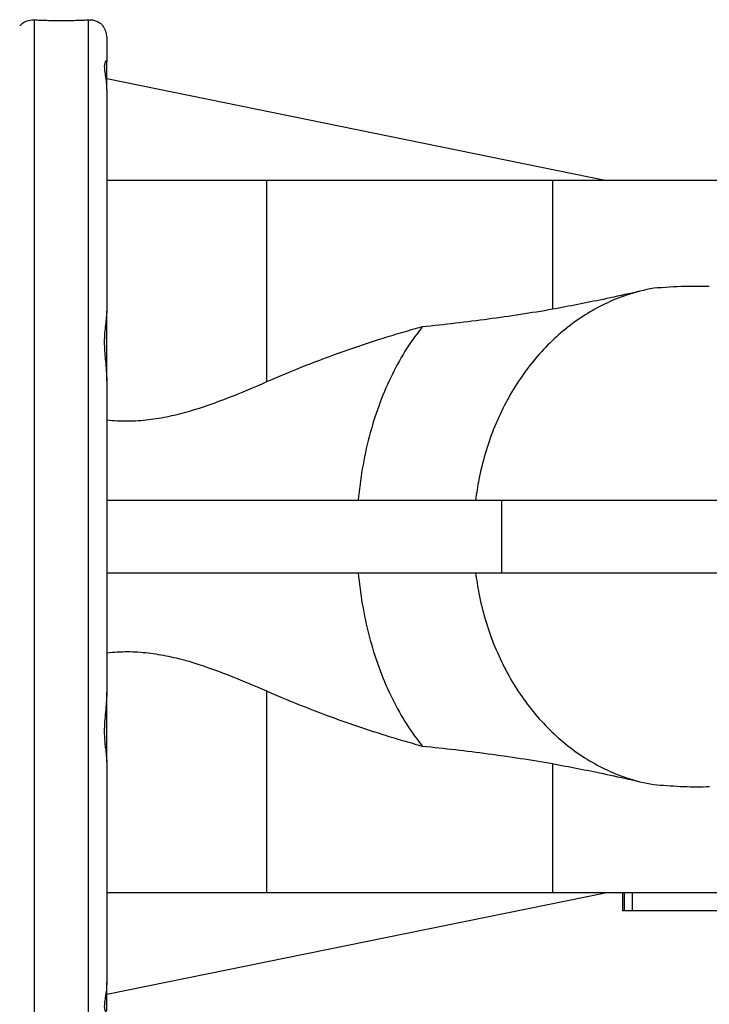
# Model space of a CAD drawing. Extents: x 145 to 1609, y 19 to 2093.
# Tile 6 of 14: x 765 to 955, y 215 to 486. Entities that reach past the tile are written whole.
import ezdxf

# ---------------------------------------------------------------- set-up
doc = ezdxf.new("R2010")
doc.units = 0
doc.layers.get('0').update_dxf_attribs({"linetype": 'CONTINUOUS'})

msp = doc.modelspace()

# ---------------------------------------------------------------- linework, layer by layer
at = {"color": 7, "linetype": 'CONTINUOUS'}
for p, q in [((769.3, 486.32), (769.3, 201.62)), ((784.3, 201.62), (784.3, 486.32)), ((789.3, 481.62), (789.3, 474.76)), ((789.3, 466.92), (789.3, 474.76)), ((789.3, 470.12), (926.93, 442.12)), ((789.3, 466.83), (789.3, 406.16)), ((833.3, 442.12), (789.3, 442.12)), ((911.97, 442.12), (833.3, 442.12)), ((833.3, 442.12), (833.3, 386.65)), ((991.76, 442.12), (911.97, 442.12)), ((911.97, 442.12), (911.97, 406.64)), ((936.06, 411.61), (933.9, 411.11)), ((789.3, 387), (789.3, 406.16)), ((789.3, 387.03), (789.3, 301.22)), ((789.3, 354.12), (897.98, 354.12)), ((897.98, 354.12), (1116.29, 354.12)), ((897.98, 354.12), (897.98, 334.12)), ((789.3, 334.12), (897.98, 334.12)), ((897.98, 334.12), (1116.29, 334.12)), ((789.3, 282.09), (789.3, 301.22)), ((833.3, 301.6), (833.3, 246.12)), ((789.3, 282.09), (789.3, 221.42)), ((911.97, 281.61), (911.97, 246.12)), ((933.9, 277.14), (936.06, 276.64)), ((789.3, 246.12), (833.3, 246.12)), ((789.3, 218.12), (926.93, 246.12)), ((833.3, 246.12), (911.97, 246.12)), ((911.97, 246.12), (1005.3, 246.12)), ((931.3, 246.12), (931.3, 241.12)), ((931.79, 241.12), (931.79, 246.12)), ((934, 241.12), (934, 246.12)), ((931.79, 241.12), (931.3, 241.12)), ((934, 241.12), (931.79, 241.12)), ((970.38, 241.12), (934, 241.12)), ((789.3, 213.49), (789.3, 221.4))]:
    msp.add_line(p, q, dxfattribs=at)
msp.add_arc((784.3, 481.62), 5, 0, 37.1061, dxfattribs=at)
for points, knots in [([(765.34, 484.62), (765.58, 484.88), (766.06, 485.39), (767.32, 486.16), (768.59, 486.26), (769.3, 486.32)], [0, 0, 0, 0, 0.2991976, 0.607683, 1, 1, 1, 1]), ([(769.3, 486.32), (769.84, 486.29), (770.4, 486.26), (771.57, 486.21), (772.19, 486.19), (773.47, 486.16), (774.12, 486.14), (775.45, 486.12), (776.12, 486.12), (777.49, 486.12), (778.16, 486.12), (779.48, 486.14), (780.14, 486.16), (781.42, 486.19), (782.04, 486.21), (783.21, 486.26), (783.77, 486.29), (784.3, 486.32)], [0, 0, 0, 0, 0.125, 0.125, 0.25, 0.25, 0.375, 0.375, 0.5, 0.5, 0.625, 0.625, 0.75, 0.75, 0.875, 0.875, 1, 1, 1, 1]), ([(784.3, 486.32), (784.79, 486.34), (785.24, 486.3), (785.86, 486.16), (786.05, 486.11), (786.43, 485.97), (786.6, 485.9), (787.1, 485.65), (787.39, 485.46), (787.89, 485.05), (788.1, 484.83), (788.27, 484.62)], [0, 0, 0, 0, 0.25, 0.25, 0.375, 0.375, 0.5, 0.5, 0.75, 0.75, 1, 1, 1, 1]), ([(789.15, 474.95), (789.07, 474.93), (788.89, 474.88), (788.62, 474.13), (788.63, 472.84), (788.87, 471.13), (789.2, 469.12), (789.27, 467.6), (789.3, 466.83)], [0, 0, 0, 0, 0.149166, 0.331271, 0.506956, 0.688635, 0.842587, 1, 1, 1, 1]), ([(939.88, 412.42), (937.34, 411.99), (930.74, 410.32), (920.65, 405.46), (910.39, 397.14), (901.86, 386.45), (895.41, 373.87), (892.16, 362.75), (891.09, 356.03), (890.85, 354.12)], [0.4533682, 0.4533682, 0.4533682, 0.4533682, 0.4678662, 0.4913868, 0.5149075, 0.5384281, 0.5619488, 0.5854694, 0.5947016, 0.5947016, 0.5947016, 0.5947016]), ([(955.18, 412.9), (952.96, 412.94), (947.86, 413.04), (942.76, 412.65), (939.88, 412.42)], [0, 0, 0, 0, 0.434414, 1, 1, 1, 1]), ([(933.9, 411.12), (931.25, 410.53), (923.97, 408.9), (916.64, 407.52), (911.97, 406.64)], [0, 0, 0, 0, 0.363177, 1, 1, 1, 1]), ([(911.97, 406.64), (906.18, 405.62), (900.3, 404.72), (888.35, 403.12), (882.31, 402.43), (876.21, 401.8)], [0, 0, 0, 0, 0.5, 0.5, 1, 1, 1, 1]), ([(789.3, 406.16), (789.3, 405.89), (789.29, 405.61), (789.25, 405.02), (789.22, 404.72), (789.11, 403.76), (789.03, 403.09), (788.86, 401.67), (788.78, 400.92), (788.69, 399.75), (788.67, 399.34), (788.64, 398.52), (788.63, 398.11), (788.63, 396.85), (788.67, 395.99), (788.75, 394.68), (788.78, 394.24), (788.86, 393.35), (788.9, 392.9), (789.03, 391.54), (789.12, 390.64), (789.25, 388.83), (789.3, 387.93), (789.3, 387.03)], [0, 0, 0, 0, 0.0625, 0.0625, 0.125, 0.125, 0.25, 0.25, 0.375, 0.375, 0.4375, 0.4375, 0.5, 0.5, 0.625, 0.625, 0.6875, 0.6875, 0.75, 0.75, 0.875, 0.875, 1, 1, 1, 1]), ([(876.21, 401.8), (875.98, 401.75), (875.75, 401.69), (875.3, 401.56), (875.07, 401.5), (874.39, 401.31), (873.94, 401.18), (872.58, 400.8), (871.67, 400.54), (868.96, 399.75), (867.15, 399.2), (861.72, 397.5), (858.12, 396.3), (850.97, 393.77), (847.41, 392.44), (840.33, 389.64), (836.81, 388.18), (833.3, 386.65)], [0, 0, 0, 0, 0.015625, 0.015625, 0.03125, 0.03125, 0.0625, 0.0625, 0.125, 0.125, 0.25, 0.25, 0.5, 0.5, 0.75, 0.75, 1, 1, 1, 1]), ([(876.21, 401.8), (876.11, 401.68), (874.41, 399.6), (871.3, 395.21), (867.36, 388.01), (864.06, 380.12), (861.43, 371.66), (859.57, 362.95), (858.81, 357.01), (858.55, 354.12)], [0.8402728, 0.8402728, 0.8402728, 0.8402728, 0.8416742, 0.8642922, 0.8869102, 0.9095281, 0.9321461, 0.9547641, 0.9758559, 0.9758559, 0.9758559, 0.9758559]), ([(833.3, 386.65), (829.81, 385.12), (826.31, 383.63), (819.23, 380.87), (815.65, 379.59), (810.18, 378), (808.34, 377.53), (805.54, 376.93), (804.6, 376.75), (802.71, 376.43), (801.75, 376.29), (798.88, 375.96), (796.97, 375.83), (793.14, 375.81), (791.22, 375.91), (789.3, 376.12)], [0, 0, 0, 0, 0.25, 0.25, 0.5, 0.5, 0.625, 0.625, 0.6875, 0.6875, 0.75, 0.75, 0.875, 0.875, 1, 1, 1, 1]), ([(858.55, 334.12), (858.81, 331.23), (859.57, 325.3), (861.43, 316.59), (864.06, 308.13), (867.36, 300.23), (871.3, 293.04), (874.41, 288.65), (876.11, 286.57), (876.21, 286.45)], [0.0241441, 0.0241441, 0.0241441, 0.0241441, 0.0452359, 0.0678539, 0.0904719, 0.1130898, 0.1357078, 0.1583258, 0.1597272, 0.1597272, 0.1597272, 0.1597272]), ([(890.85, 334.12), (891.09, 332.22), (892.16, 325.5), (895.41, 314.38), (901.86, 301.8), (910.39, 291.11), (920.65, 282.79), (930.74, 277.93), (937.34, 276.26), (939.88, 275.83)], [0.626695, 0.626695, 0.626695, 0.626695, 0.6359272, 0.6594479, 0.6829685, 0.7064892, 0.7300099, 0.7535305, 0.7680285, 0.7680285, 0.7680285, 0.7680285]), ([(789.3, 312.13), (791.22, 312.34), (793.13, 312.44), (796.93, 312.42), (798.82, 312.3), (802.57, 311.86), (804.44, 311.55), (807.23, 310.96), (808.16, 310.75), (810.02, 310.28), (810.94, 310.03), (815.55, 308.7), (819.15, 307.41), (826.27, 304.63), (829.8, 303.14), (833.3, 301.6)], [0, 0, 0, 0, 0.125, 0.125, 0.25, 0.25, 0.375, 0.375, 0.4375, 0.4375, 0.5, 0.5, 0.75, 0.75, 1, 1, 1, 1]), ([(789.3, 301.22), (789.3, 300.77), (789.29, 300.32), (789.25, 299.42), (789.22, 298.96), (789.11, 297.59), (789.03, 296.69), (788.86, 294.9), (788.78, 294.01), (788.69, 292.69), (788.67, 292.25), (788.64, 291.38), (788.63, 290.96), (788.63, 289.7), (788.67, 288.89), (788.75, 287.72), (788.78, 287.34), (788.86, 286.59), (788.9, 286.22), (789.03, 285.14), (789.12, 284.47), (789.25, 283.21), (789.3, 282.63), (789.3, 282.09)], [0, 0, 0, 0, 0.0625, 0.0625, 0.125, 0.125, 0.25, 0.25, 0.375, 0.375, 0.4375, 0.4375, 0.5, 0.5, 0.625, 0.625, 0.6875, 0.6875, 0.75, 0.75, 0.875, 0.875, 1, 1, 1, 1]), ([(833.3, 301.6), (836.82, 300.07), (840.34, 298.6), (847.43, 295.8), (850.99, 294.47), (858.14, 291.94), (861.73, 290.74), (867.14, 289.05), (868.95, 288.5), (871.66, 287.71), (872.57, 287.45), (873.93, 287.07), (874.39, 286.94), (875.07, 286.75), (875.3, 286.69), (875.75, 286.56), (875.98, 286.5), (876.21, 286.45)], [0, 0, 0, 0, 0.25, 0.25, 0.5, 0.5, 0.75, 0.75, 0.875, 0.875, 0.9375, 0.9375, 0.96875, 0.96875, 0.984375, 0.984375, 1, 1, 1, 1]), ([(876.21, 286.45), (879.24, 286.13), (885.3, 285.49), (894.29, 284.36), (903.21, 283.09), (909.05, 282.1), (911.97, 281.61)], [0, 0, 0, 0, 0.24885, 0.498148, 0.748834, 1, 1, 1, 1]), ([(911.97, 281.61), (916.63, 280.73), (923.96, 279.35), (931.25, 277.72), (933.9, 277.13)], [0, 0, 0, 0, 0.636628, 1, 1, 1, 1]), ([(939.88, 275.83), (942.3, 275.66), (947.14, 275.31), (952.28, 275.13), (954.97, 275.3), (955.24, 275.31)], [0, 0, 0, 0, 0.473591, 0.94711, 1, 1, 1, 1]), ([(789.3, 221.42), (789.28, 220.76), (789.22, 219.23), (788.89, 217.2), (788.63, 215.41), (788.62, 214.12), (788.88, 213.38), (789.07, 213.3), (789.16, 213.26)], [0, 0, 0, 0, 0.133805, 0.310854, 0.492953, 0.668633, 0.850306, 1, 1, 1, 1])]:
    msp.add_open_spline(points, degree=3, knots=knots, dxfattribs=at)

doc.saveas('drawing.dxf')
